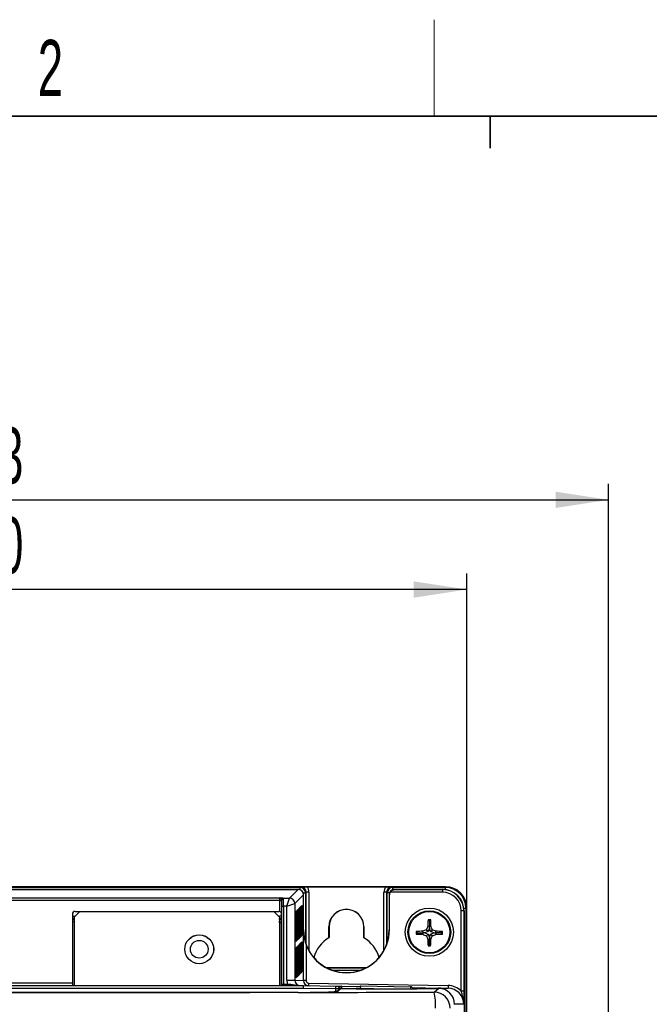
# Model space of a CAD drawing. Header units: millimetres. Extents: x 5 to 418, y 2 to 292.
# Tile 39 of 48: x 96 to 135, y 227 to 288. Entities that reach past the tile are written whole.
import ezdxf

# ---------------------------------------------------------------- set-up
doc = ezdxf.new("R2010")
doc.units = ezdxf.units.MM
doc.layers.add('SLD-0', color=7, linetype='Continuous')
doc.styles.add('SLDTEXTSTYLE0', font='TXT', dxfattribs={"width": 0.605})
doc.dimstyles.new('SLDDIMSTYLE0', dxfattribs={"dimtxt": 3.5, "dimasz": 3.302, "dimexe": 0, "dimexo": 0.0625, "dimgap": 0.875, "dimtad": 1, "dimlfac": 3, "dimrnd": 1e-09, "dimzin": 12, "dimdsep": 46, "dimtxsty": 'SLDTEXTSTYLE0', "dimsah": 1, "dimcen": 0.09, "dimadec": 0, "dimazin": 3, "dimtfac": 1, "dimtofl": 0, "dimtmove": 0, "dimatfit": 3, "dimfxl": 1, "dimfrac": 2, "dimtolj": 1, "dimtzin": 12, "dimarcsym": 0})

# ---------------------------------------------------------------- blocks, each defined once
blk = doc.blocks.new('_D')
at = {"layer": 'SLD-0'}
for p, q in [((58.038, 202.488), (58.038, 259.588)), ((132.371, 202.488), (132.371, 259.588)), ((58.038, 258.588), (132.371, 258.588))]:
    blk.add_line(p, q, dxfattribs=at)
for points in [[(58.038, 258.588), (61.34, 258.08), (61.34, 259.096)], [(132.371, 258.588), (129.069, 259.096), (129.069, 258.08)]]:
    blk.add_solid(points, dxfattribs=at)
at = {"layer": 'SLD-0', "insert": (91.194, 263.1), "char_height": 3.5, "attachment_point": 1, "style": 'SLDTEXTSTYLE0'}
blk.add_mtext('223', dxfattribs=at)
blk = doc.blocks.new('_D_1')
at = {"layer": 'SLD-0'}
for p, q in [((66.871, 233.155), (66.871, 253.999)), ((123.538, 233.155), (123.538, 253.999)), ((123.538, 252.999), (66.871, 252.999))]:
    blk.add_line(p, q, dxfattribs=at)
for points in [[(66.871, 252.999), (70.173, 252.491), (70.173, 253.507)], [(123.538, 252.999), (120.236, 253.507), (120.236, 252.491)]]:
    blk.add_solid(points, dxfattribs=at)
at = {"layer": 'SLD-0', "insert": (91.194, 257.51), "char_height": 3.5, "attachment_point": 1, "style": 'SLDTEXTSTYLE0'}
blk.add_mtext('170', dxfattribs=at)

msp = doc.modelspace()

# ---------------------------------------------------------------- linework, layer by layer
at = {"color": 7, "linetype": 'Continuous', "lineweight": 25}
for p, q in [((122.2046, 234.4881), (68.2046, 234.4881)), ((77.2541, 234.4328), (113.1552, 234.4328)), ((113.1552, 234.4328), (113.2018, 234.4795)), ((113.1552, 234.2944), (113.1552, 234.4328)), ((113.5719, 234.4823), (118.504, 234.4823)), ((118.8741, 234.4795), (118.9208, 234.4328)), ((118.9208, 234.4328), (122.2046, 234.4328)), ((118.9208, 234.2944), (118.9208, 234.4328)), ((122.2046, 234.4328), (122.2046, 234.4881)), ((122.2046, 234.3045), (122.2046, 234.4328)), ((77.3712, 234.3157), (113.038, 234.3157)), ((78.5123, 233.7861), (111.8969, 233.7861)), ((112.1013, 233.7817), (112.1086, 233.7744)), ((112.1086, 233.7744), (112.4968, 233.7744)), ((112.3301, 233.2745), (112.4968, 233.7744)), ((112.4968, 233.7744), (113.038, 234.3157)), ((113.3713, 233.9824), (112.83, 233.4411)), ((113.35, 234.0995), (113.4885, 234.0995)), ((113.3713, 233.9881), (113.3712, 233.9881)), ((113.3713, 231.804), (113.3713, 233.9824)), ((113.5351, 234.1462), (113.4885, 234.0995)), ((113.4885, 234.0995), (113.4885, 231.0223)), ((113.7017, 234.1462), (113.5351, 234.1462)), ((113.5351, 230.8838), (113.5351, 234.1462)), ((113.7017, 234.1462), (113.7017, 230.5183)), ((118.5408, 234.1462), (118.3742, 234.1462)), ((118.3742, 230.5183), (118.3742, 234.1462)), ((118.5875, 234.0995), (118.5408, 234.1462)), ((118.5408, 234.1462), (118.5408, 230.8838)), ((118.5875, 231.0223), (118.5875, 234.0995)), ((118.7259, 234.0995), (118.5875, 234.0995)), ((118.7163, 233.9707), (118.7046, 233.9824)), ((118.7046, 233.9824), (118.7046, 231.804)), ((118.7047, 233.9881), (118.7047, 233.9881)), ((118.7163, 231.804), (118.7163, 233.9707)), ((122.0233, 234.1402), (118.7626, 234.1402)), ((119.0379, 234.3157), (119.0467, 234.3069)), ((119.0379, 234.3157), (122.0322, 234.3157)), ((119.0467, 234.3069), (122.0233, 234.3069)), ((122.0233, 234.3069), (122.0322, 234.3157)), ((122.0233, 234.3069), (122.0233, 234.1402)), ((111.9015, 233.6195), (78.5078, 233.6195)), ((111.9015, 233.6195), (112.0015, 233.6195)), ((111.9015, 232.9352), (111.9015, 233.6195)), ((112.0086, 233.6744), (112.0013, 233.6817)), ((112.0015, 233.6195), (112.0015, 228.4215)), ((112.0155, 233.2745), (112.1155, 233.2745)), ((112.0155, 228.4215), (112.0155, 233.2745)), ((112.1155, 233.2745), (112.1155, 228.4215)), ((112.3301, 233.2745), (112.1155, 233.2745)), ((112.3301, 233.2745), (112.83, 233.4411)), ((112.3301, 228.6585), (112.3301, 233.2745)), ((112.83, 233.4411), (112.83, 228.6585)), ((113.0472, 233.0909), (113.0728, 233.1165)), ((113.0854, 233.1143), (113.0867, 233.1305)), ((113.0856, 233.1163), (113.0857, 233.1167)), ((113.0867, 233.1305), (113.1123, 233.1561)), ((113.125, 233.1538), (113.1263, 233.17)), ((113.1252, 233.1558), (113.1252, 233.1563)), ((113.1263, 233.17), (113.1519, 233.1956)), ((113.1645, 233.1934), (113.1658, 233.2096)), ((113.1647, 233.1954), (113.1648, 233.1958)), ((113.1658, 233.2096), (113.1914, 233.2352)), ((113.2041, 233.2329), (113.2054, 233.2492)), ((113.2043, 233.2349), (113.2043, 233.2354)), ((113.2054, 233.2492), (113.231, 233.2747)), ((113.2741, 233.1143), (113.2415, 233.1143)), ((113.2436, 233.2725), (113.2449, 233.2887)), ((113.2438, 233.2745), (113.2439, 233.2749)), ((113.2449, 233.2887), (113.2705, 233.3143)), ((113.2741, 233.1143), (113.2741, 231.6477)), ((123.3542, 233.1548), (123.4826, 233.1548)), ((123.4826, 233.1548), (123.4826, 127.5375)), ((123.4826, 233.1548), (123.538, 233.1548)), ((123.538, 204.1548), (123.538, 233.1548)), ((98.9713, 232.7832), (98.9713, 228.4881)), ((98.9713, 232.6519), (99.1351, 232.6519)), ((99.0713, 232.4853), (98.9713, 232.4853)), ((99.4046, 232.9215), (99.0713, 232.5881)), ((99.0713, 232.5881), (99.0713, 228.3215)), ((99.1379, 232.9498), (111.8331, 232.9498)), ((111.538, 232.9215), (99.4046, 232.9215)), ((111.8713, 232.5881), (111.538, 232.9215)), ((111.8075, 232.6519), (111.8685, 232.6519)), ((111.8685, 232.591), (111.8685, 232.6519)), ((111.8713, 232.5881), (111.8713, 228.3215)), ((111.9984, 228.4215), (111.9984, 232.7819)), ((112.8855, 231.2661), (112.8855, 232.7328)), ((112.9181, 232.7584), (112.8856, 232.7584)), ((112.8877, 232.9165), (112.889, 232.9327)), ((112.8879, 232.9185), (112.8879, 232.919)), ((112.889, 232.9327), (112.9146, 232.9583)), ((112.9181, 232.7584), (112.9181, 231.2917)), ((112.9577, 232.7979), (112.9251, 232.7979)), ((112.9251, 231.3057), (112.9251, 232.7723)), ((112.9272, 232.9561), (112.9285, 232.9723)), ((112.9274, 232.9581), (112.9274, 232.9585)), ((112.9285, 232.9723), (112.9541, 232.9979)), ((112.9577, 232.7979), (112.9577, 231.3313)), ((112.9646, 231.3452), (112.9646, 232.8119)), ((112.9972, 232.8375), (112.9647, 232.8375)), ((112.9668, 232.9956), (112.9681, 233.0118)), ((112.967, 232.9976), (112.967, 232.9981)), ((112.9681, 233.0118), (112.9937, 233.0374)), ((112.9972, 232.8375), (112.9972, 231.3708)), ((113.0368, 232.877), (113.0042, 232.877)), ((113.0042, 231.3848), (113.0042, 232.8514)), ((113.0063, 233.0352), (113.0076, 233.0514)), ((113.0065, 233.0372), (113.0065, 233.0376)), ((113.0076, 233.0514), (113.0332, 233.077)), ((113.0368, 232.877), (113.0368, 231.4104)), ((113.0763, 232.9166), (113.0438, 232.9166)), ((113.0438, 231.4243), (113.0438, 232.891)), ((113.0459, 233.0747), (113.0472, 233.0909)), ((113.0461, 233.0767), (113.0461, 233.0772)), ((113.0763, 232.9166), (113.0763, 231.4499)), ((113.1159, 232.9561), (113.0833, 232.9561)), ((113.0833, 231.4639), (113.0833, 232.9305)), ((113.1159, 232.9561), (113.1159, 231.4895)), ((113.1554, 232.9957), (113.1229, 232.9957)), ((113.1229, 231.5034), (113.1229, 232.9701)), ((113.1554, 232.9957), (113.1554, 231.529)), ((113.195, 233.0352), (113.1624, 233.0352)), ((113.1624, 231.543), (113.1624, 233.0096)), ((113.195, 233.0352), (113.195, 231.5686)), ((113.2345, 233.0748), (113.202, 233.0748)), ((113.202, 231.5825), (113.202, 233.0492)), ((113.2345, 233.0748), (113.2345, 231.6081)), ((113.2415, 231.6221), (113.2415, 233.0887)), ((123.1897, 227.975), (123.1897, 232.9738)), ((123.3564, 232.9738), (123.1897, 232.9738)), ((123.3654, 232.9825), (123.3564, 232.9738)), ((123.3564, 232.9738), (123.3564, 227.975)), ((123.3654, 232.9825), (123.3654, 127.6605)), ((98.9713, 232.4561), (99.0713, 232.4561)), ((99.0713, 232.2895), (98.9713, 232.2895)), ((114.9488, 231.3071), (114.9488, 231.9881)), ((114.9488, 231.9881), (114.9546, 231.9881)), ((114.9546, 231.9881), (114.9546, 231.3174)), ((117.1271, 231.9881), (117.1213, 231.9881)), ((117.1213, 231.3174), (117.1213, 231.9881)), ((117.1271, 231.9881), (117.1271, 231.3071)), ((121.2046, 232.0102), (121.1092, 232.0287)), ((121.2046, 232.3496), (121.1217, 232.4325)), ((121.2046, 231.9014), (121.1229, 231.698)), ((121.2046, 232.3496), (121.2876, 232.4325)), ((121.2046, 232.3496), (121.2046, 232.0102)), ((121.2046, 232.0102), (121.3001, 232.0287)), ((121.2046, 231.9014), (121.2046, 232.0102)), ((121.2863, 231.698), (121.2046, 231.9014)), ((112.9181, 231.2917), (112.8855, 231.2917)), ((112.9577, 231.3313), (112.9251, 231.3313)), ((112.9972, 231.3708), (112.9646, 231.3708)), ((113.0368, 231.4104), (113.0042, 231.4104)), ((113.0763, 231.4499), (113.0438, 231.4499)), ((113.1159, 231.4895), (113.0833, 231.4895)), ((113.0854, 231.281), (113.0869, 231.2639)), ((113.0857, 231.2768), (113.0857, 231.2772)), ((113.1125, 231.2895), (113.0869, 231.2639)), ((113.1554, 231.529), (113.1229, 231.529)), ((113.1249, 231.3205), (113.1264, 231.3035)), ((113.1253, 231.3163), (113.1253, 231.3167)), ((113.152, 231.3291), (113.1264, 231.3035)), ((113.195, 231.5686), (113.1624, 231.5686)), ((113.1645, 231.3601), (113.166, 231.343)), ((113.1648, 231.3559), (113.1648, 231.3563)), ((113.1916, 231.3686), (113.166, 231.343)), ((113.2345, 231.6081), (113.202, 231.6081)), ((113.204, 231.3996), (113.2055, 231.3826)), ((113.2044, 231.3954), (113.2044, 231.3958)), ((113.2311, 231.4082), (113.2055, 231.3826)), ((113.2741, 231.6477), (113.2415, 231.6477)), ((113.2436, 231.4392), (113.2451, 231.4221)), ((113.2439, 231.435), (113.2439, 231.4354)), ((113.2707, 231.4477), (113.2451, 231.4221)), ((113.3713, 231.804), (113.3568, 231.804)), ((113.3568, 228.6493), (113.3568, 231.804)), ((114.9546, 231.3174), (114.9488, 231.3071)), ((117.1271, 231.3071), (117.1213, 231.3174)), ((118.7046, 231.804), (118.7163, 231.804)), ((120.4713, 231.6163), (120.3899, 231.6977)), ((120.4713, 231.6163), (120.3902, 231.5351)), ((120.4713, 231.6163), (120.8107, 231.6163)), ((120.8107, 231.6163), (120.7923, 231.7111)), ((120.8107, 231.6163), (120.7924, 231.5218)), ((120.9194, 231.6163), (120.8107, 231.6163)), ((121.1229, 231.698), (120.9194, 231.6163)), ((120.9194, 231.6163), (121.1229, 231.5345)), ((121.1229, 231.698), (121.0165, 231.8044)), ((121.1229, 231.5345), (121.0171, 231.4287)), ((121.1229, 231.5345), (121.2046, 231.3311)), ((121.2046, 231.3311), (121.2863, 231.5345)), ((121.2046, 231.3311), (121.2046, 231.2223)), ((121.2863, 231.698), (121.3928, 231.8044)), ((121.4898, 231.6163), (121.2863, 231.698)), ((121.2863, 231.5345), (121.4898, 231.6163)), ((121.2863, 231.5345), (121.3922, 231.4287)), ((121.4898, 231.6163), (121.5986, 231.6163)), ((121.5986, 231.6163), (121.6169, 231.7111)), ((121.5986, 231.6163), (121.6169, 231.5218)), ((121.938, 231.6163), (121.5986, 231.6163)), ((121.938, 231.6163), (122.0194, 231.6977)), ((121.938, 231.6163), (122.0191, 231.5351)), ((112.8876, 231.0832), (112.8891, 231.0662)), ((112.8877, 230.6498), (112.889, 230.666)), ((112.8879, 230.6517), (112.8879, 230.6522)), ((112.889, 230.666), (112.9146, 230.6916)), ((112.9147, 231.0918), (112.8891, 231.0662)), ((112.9272, 231.1228), (112.9286, 231.1057)), ((112.9272, 230.6893), (112.9285, 230.7055)), ((112.9274, 230.6913), (112.9274, 230.6918)), ((112.9275, 231.1185), (112.9275, 231.1189)), ((112.9285, 230.7055), (112.9541, 230.7311)), ((112.9542, 231.1313), (112.9286, 231.1057)), ((112.9667, 231.1623), (112.9682, 231.1453)), ((112.9668, 230.7289), (112.9681, 230.7451)), ((112.9671, 231.1581), (112.967, 231.1585)), ((112.967, 230.7308), (112.967, 230.7313)), ((112.9681, 230.7451), (112.9937, 230.7707)), ((112.9938, 231.1709), (112.9682, 231.1453)), ((113.0063, 231.2019), (113.0078, 231.1848)), ((113.0063, 230.7684), (113.0076, 230.7846)), ((113.0065, 230.7704), (113.0065, 230.7709)), ((113.0066, 231.1976), (113.0066, 231.1981)), ((113.0076, 230.7846), (113.0332, 230.8102)), ((113.0334, 231.2104), (113.0078, 231.1848)), ((113.0438, 230.6498), (113.0763, 230.6498)), ((113.0458, 231.2414), (113.0473, 231.2244)), ((113.0459, 230.808), (113.0472, 230.8242)), ((113.0462, 231.2372), (113.0461, 231.2376)), ((113.0461, 230.81), (113.0461, 230.8104)), ((113.0472, 230.8242), (113.0728, 230.8498)), ((113.0729, 231.25), (113.0473, 231.2244)), ((113.0763, 230.6498), (113.0763, 229.1832)), ((113.0833, 230.6894), (113.1159, 230.6894)), ((113.0833, 229.1971), (113.0833, 230.6638)), ((113.0854, 230.8475), (113.0867, 230.8637)), ((113.0856, 230.8495), (113.0857, 230.85)), ((113.0867, 230.8637), (113.1123, 230.8893)), ((113.1159, 230.6894), (113.1159, 229.2227)), ((113.1229, 230.7289), (113.1554, 230.7289)), ((113.1229, 229.2367), (113.1229, 230.7033)), ((113.125, 230.8871), (113.1263, 230.9033)), ((113.1252, 230.8891), (113.1252, 230.8895)), ((113.1263, 230.9033), (113.1519, 230.9289)), ((113.1554, 230.7289), (113.1554, 229.2623)), ((113.1624, 230.7685), (113.195, 230.7685)), ((113.1624, 229.2762), (113.1624, 230.7429)), ((113.1645, 230.9266), (113.1658, 230.9428)), ((113.1647, 230.9286), (113.1648, 230.9291)), ((113.1658, 230.9428), (113.1914, 230.9684)), ((113.195, 230.7685), (113.195, 229.3018)), ((113.202, 230.808), (113.2345, 230.808)), ((113.202, 229.3158), (113.202, 230.7824)), ((113.2041, 230.9662), (113.2054, 230.9824)), ((113.2043, 230.9682), (113.2043, 230.9686)), ((113.2054, 230.9824), (113.231, 231.008)), ((113.2345, 230.808), (113.2345, 229.3414)), ((113.2415, 230.8476), (113.2741, 230.8476)), ((113.2415, 229.3553), (113.2415, 230.822)), ((113.2436, 231.0057), (113.2449, 231.0219)), ((113.2438, 231.0077), (113.2439, 231.0082)), ((113.2449, 231.0219), (113.2705, 231.0475)), ((113.2741, 230.8476), (113.2741, 229.3809)), ((113.5234, 230.8818), (113.5234, 228.6493)), ((121.2046, 231.2223), (121.1108, 231.2042)), ((121.2046, 230.8829), (121.125, 230.8033)), ((121.2046, 231.2223), (121.2984, 231.2042)), ((121.2046, 230.8829), (121.2046, 231.2223)), ((121.2046, 230.8829), (121.2842, 230.8033)), ((112.8855, 228.9994), (112.8855, 230.466)), ((112.8856, 230.4916), (112.9181, 230.4916)), ((112.9181, 230.4916), (112.9181, 229.025)), ((112.9251, 230.5312), (112.9577, 230.5312)), ((112.9251, 229.0389), (112.9251, 230.5056)), ((112.9577, 230.5312), (112.9577, 229.0645)), ((112.9646, 229.0785), (112.9646, 230.5451)), ((112.9647, 230.5707), (112.9972, 230.5707)), ((112.9972, 230.5707), (112.9972, 229.1041)), ((113.0042, 230.6103), (113.0368, 230.6103)), ((113.0042, 229.118), (113.0042, 230.5847)), ((113.0368, 230.6103), (113.0368, 229.1436)), ((113.0438, 229.1576), (113.0438, 230.6242)), ((114.79, 229.4474), (117.286, 229.4474)), ((114.8067, 229.4386), (117.2692, 229.4386)), ((112.9181, 229.025), (112.8855, 229.025)), ((112.8891, 228.7994), (112.8876, 228.8165)), ((112.9147, 228.825), (112.8891, 228.7994)), ((112.9577, 229.0645), (112.9251, 229.0645)), ((112.9286, 228.8389), (112.9272, 228.856)), ((112.9275, 228.8518), (112.9275, 228.8522)), ((112.9542, 228.8645), (112.9286, 228.8389)), ((112.9972, 229.1041), (112.9646, 229.1041)), ((112.9682, 228.8785), (112.9667, 228.8956)), ((112.9671, 228.8913), (112.967, 228.8917)), ((112.9938, 228.9041), (112.9682, 228.8785)), ((113.0368, 229.1436), (113.0042, 229.1436)), ((113.0078, 228.9181), (113.0063, 228.9351)), ((113.0066, 228.9309), (113.0066, 228.9313)), ((113.0334, 228.9437), (113.0078, 228.9181)), ((113.0763, 229.1832), (113.0438, 229.1832)), ((113.0473, 228.9576), (113.0458, 228.9747)), ((113.0462, 228.9704), (113.0461, 228.9708)), ((113.0729, 228.9832), (113.0473, 228.9576)), ((113.1159, 229.2227), (113.0833, 229.2227)), ((113.0869, 228.9972), (113.0854, 229.0142)), ((113.0857, 229.01), (113.0857, 229.0104)), ((113.1125, 229.0228), (113.0869, 228.9972)), ((113.1554, 229.2623), (113.1229, 229.2623)), ((113.1264, 229.0367), (113.1249, 229.0538)), ((113.1253, 229.0495), (113.1253, 229.05)), ((113.152, 229.0623), (113.1264, 229.0367)), ((113.195, 229.3018), (113.1624, 229.3018)), ((113.166, 229.0763), (113.1645, 229.0933)), ((113.1648, 229.0891), (113.1648, 229.0895)), ((113.1916, 229.1019), (113.166, 229.0763)), ((113.2345, 229.3414), (113.202, 229.3414)), ((113.2055, 229.1158), (113.204, 229.1329)), ((113.2044, 229.1287), (113.2044, 229.1291)), ((113.2311, 229.1414), (113.2055, 229.1158)), ((113.2741, 229.3809), (113.2415, 229.3809)), ((113.2451, 229.1554), (113.2436, 229.1724)), ((113.2439, 229.1682), (113.2439, 229.1686)), ((113.2707, 229.181), (113.2451, 229.1554)), ((116.8746, 229.272), (115.2013, 229.272)), ((77.038, 228.3215), (113.3713, 228.3215)), ((91.438, 228.4881), (98.9713, 228.4881)), ((111.9984, 228.4215), (112.0015, 228.4215)), ((112.0015, 228.4215), (112.0155, 228.4215)), ((112.0155, 228.4215), (112.1155, 228.4215)), ((112.1155, 228.3215), (112.1155, 228.4215)), ((112.1155, 228.4215), (112.3645, 228.4215)), ((112.3301, 228.6585), (112.83, 228.6585)), ((112.3645, 228.3215), (112.3645, 228.4215)), ((112.83, 228.6585), (113.3568, 228.6493)), ((113.1577, 228.3221), (113.1578, 228.3252)), ((113.1577, 228.3221), (113.3704, 228.3215)), ((113.1578, 228.3252), (113.3704, 228.3215)), ((113.5234, 228.6493), (113.3568, 228.6493)), ((113.3698, 228.1548), (113.3713, 228.3215)), ((113.3713, 228.3215), (115.3771, 228.2865)), ((113.6872, 228.4827), (113.6843, 228.316)), ((113.6872, 228.4827), (122.3707, 228.3311)), ((115.3742, 228.1198), (115.3771, 228.2865)), ((115.3771, 228.2865), (115.7104, 228.2807)), ((115.7104, 228.2807), (115.7396, 228.2801)), ((115.7396, 228.2801), (115.7373, 228.152)), ((115.7396, 228.2801), (116.9062, 228.2598)), ((116.9264, 228.3089), (116.9092, 228.3092)), ((116.9264, 228.3089), (120.0275, 228.2548)), ((120.0275, 228.2548), (120.025, 228.113)), ((120.1451, 228.2032), (121.7665, 228.1749)), ((122.3707, 228.3311), (122.3678, 228.1644)), ((113.3698, 228.1548), (77.0394, 228.1548)), ((110.0203, 227.8989), (80.3889, 227.8989)), ((115.3742, 228.1198), (113.3698, 228.1548)), ((115.5408, 228.114), (115.3742, 228.1198)), ((115.3742, 227.9439), (115.3742, 228.1198)), ((115.581, 228.1032), (115.3879, 227.9101)), ((115.6989, 228.152), (115.5058, 227.9589)), ((115.57, 228.1135), (115.5408, 228.114)), ((115.5408, 228.114), (115.5408, 228.063)), ((115.57, 228.0922), (115.57, 228.1135)), ((115.5923, 228.1135), (115.57, 228.1135)), ((115.6989, 228.152), (116.9035, 228.152)), ((116.6414, 228.1189), (116.6411, 228.1385)), ((116.6414, 228.1189), (116.6691, 228.1165)), ((116.6661, 228.1169), (116.6635, 228.117)), ((116.9034, 228.1456), (116.9028, 228.1132)), ((116.9264, 228.1422), (116.9258, 228.1131)), ((118.5967, 228.113), (116.9264, 228.1422)), ((120.1011, 228.113), (116.9748, 228.113)), ((120.1785, 228.152), (121.7813, 228.152)), ((120.4068, 228.1165), (120.4345, 228.1189)), ((120.4348, 228.1385), (120.4345, 228.1189)), ((121.5009, 227.9119), (121.7813, 228.152)), ((121.7665, 228.1749), (121.7661, 228.152)), ((121.7665, 228.1749), (122.3678, 228.1644)), ((123.3564, 227.975), (123.1897, 227.975)), ((123.3506, 227.1646), (122.7809, 227.1745))]:
    msp.add_line(p, q, dxfattribs=at)
at = {"color": 7, "linetype": 'Continuous', "lineweight": 25, "flags": 128}
msp.add_lwpolyline([(115.5058, 227.9589), (115.4732, 227.9557), (115.4506, 227.9495)], dxfattribs=at)
at = {"color": 7, "linetype": 'Continuous', "lineweight": 25}
for centre, radius in [((121.2046, 231.6548), 1.5), ((121.2046, 231.6548), 1.3333), ((121.2046, 231.6548), 1.2833), ((106.8713, 230.5881), 0.9), ((106.8713, 230.5881), 0.8967), ((106.8713, 230.5881), 0.55)]:
    msp.add_circle(centre, radius, dxfattribs=at)
for centre, radius, start, end in [((113.1551, 234.0995), 0.3333, 0.008727, 89.991273), ((118.9208, 234.0995), 0.3333, 90.008727, 179.991273), ((122.2046, 233.1548), 1.3333, 0, 90), ((122.2046, 233.1548), 1.278, 0, 90), ((112.1014, 233.6817), 0.1, 90.020437, 179.979563), ((112.1087, 233.6744), 0.1, 90.020437, 179.979563), ((112.4966, 233.441), 0.3334, 0.020437, 89.979563), ((112.9728, 233.1165), 0.1, 316.283959, 0.019519), ((113.0124, 233.1561), 0.1, 316.283959, 0.019519), ((113.0519, 233.1956), 0.1, 316.283959, 0.019519), ((113.0915, 233.2352), 0.1, 316.283959, 0.019519), ((113.131, 233.2747), 0.1, 316.28396, 0.019519), ((113.1706, 233.3143), 0.1, 316.283959, 0.019519), ((112.8146, 232.9583), 0.1, 316.283959, 0.019519), ((112.8542, 232.9978), 0.1, 316.283959, 0.019519), ((112.8937, 233.0374), 0.1, 316.283959, 0.019519), ((112.9333, 233.0769), 0.1, 316.283959, 0.019519), ((116.038, 231.9881), 1.0892, 0, 180), ((116.038, 231.9881), 1.0833, 0, 180), ((111.8392, 232.1228), 0.3333, 61.470696, 89.991273), ((138.6031, 224.6691), 18.979, 157.183784, 157.916414), ((138.8208, 231.6809), 17.715, 177.568425, 178.875214), ((121.2046, 213.5111), 18.9216, 89.748896, 90.251104), ((103.5885, 231.6809), 17.715, 1.124786, 2.431575), ((103.8062, 224.6691), 18.979, 22.083586, 22.816216), ((112.9333, 231.2104), 0.1, 0.019539, 44.464165), ((112.9729, 231.2499), 0.1, 0.019539, 44.464165), ((113.0124, 231.2895), 0.1, 0.019539, 44.464165), ((113.052, 231.329), 0.1, 0.019539, 44.464165), ((113.0915, 231.3686), 0.1, 0.019539, 44.464165), ((113.1311, 231.4081), 0.1, 0.019539, 44.464165), ((113.1707, 231.4477), 0.1, 0.019539, 44.464165), ((116.038, 231.804), 2.6667, 180, 0), ((116.038, 231.804), 2.6783, 200.14097, 0), ((116.038, 229.4881), 2.1201, 120.912054, 163.754849), ((116.038, 229.4881), 2.1201, 16.245151, 59.087946), ((139.2604, 231.6548), 18.8706, 179.869835, 180.363341), ((121.1728, 214.2081), 17.5071, 91.245358, 92.563284), ((121.173, 249.0867), 17.569, 267.446111, 268.758554), ((128.1622, 214.324), 18.8845, 112.233904, 112.970601), ((128.1648, 248.9905), 18.9607, 247.118602, 247.853524), ((138.4676, 238.5845), 18.8607, 202.296772, 203.035996), ((103.9417, 238.5845), 18.8607, 336.964004, 337.703228), ((114.2445, 248.9905), 18.9607, 292.146476, 292.881398), ((114.2471, 214.324), 18.8845, 67.029399, 67.766096), ((121.2364, 214.2081), 17.5071, 87.436716, 88.754642), ((121.2362, 249.0867), 17.569, 271.241446, 272.553889), ((103.1489, 231.6548), 18.8706, 359.636659, 0.130165), ((112.8147, 231.0917), 0.1, 0.019539, 44.464164), ((112.8146, 230.6915), 0.1, 316.283959, 0.019519), ((112.8542, 231.1313), 0.1, 0.019539, 44.464165), ((112.8542, 230.7311), 0.1, 316.28396, 0.019519), ((112.8938, 231.1708), 0.1, 0.019539, 44.464164), ((112.8937, 230.7706), 0.1, 316.283959, 0.019519), ((112.9333, 230.8102), 0.1, 316.283959, 0.019519), ((112.9728, 230.8497), 0.1, 316.283959, 0.019519), ((113.0124, 230.8893), 0.1, 316.283959, 0.019519), ((113.0519, 230.9289), 0.1, 316.283959, 0.019519), ((113.0915, 230.9684), 0.1, 316.28396, 0.019519), ((113.131, 231.008), 0.1, 316.283959, 0.019519), ((113.1706, 231.0475), 0.1, 316.283959, 0.019519), ((138.4609, 231.6168), 17.355, 181.36254, 182.686752), ((121.2046, 249.6304), 18.8273, 269.757727, 270.242273), ((103.9483, 231.6168), 17.355, 357.313248, 358.63746), ((112.8147, 228.825), 0.1, 0.019539, 44.464165), ((112.8542, 228.8645), 0.1, 0.019539, 44.464164), ((112.8938, 228.9041), 0.1, 0.019539, 44.464165), ((112.9333, 228.9436), 0.1, 0.019539, 44.464165), ((112.9729, 228.9832), 0.1, 0.019539, 44.464165), ((113.0124, 229.0227), 0.1, 0.019539, 44.464165), ((113.052, 229.0623), 0.1, 0.019539, 44.464165), ((113.0915, 229.1018), 0.1, 0.019539, 44.464165), ((113.1311, 229.1414), 0.1, 0.019539, 44.464165), ((113.1707, 229.1809), 0.1, 0.019539, 44.464165), ((111.9155, 228.4215), 0.1, 270.004364, 0.004363), ((111.9015, 228.4215), 0.1, 344.948674, 0.000031), ((111.5053, 228.4161), 0.4932, 357.612532, 0.63045), ((113.1595, 228.3244), 0.00294, 231.590394, 268.256022), ((113.6901, 228.6493), 0.3333, 179.999848, 269), ((115.7075, 228.114), 0.1667, 89.004468, 180.004109), ((115.7367, 228.1135), 0.1667, 89.004468, 180.004109), ((120.0246, 228.0881), 0.1667, 8.672325, 89), ((116.6411, 227.9718), 0.1667, 59.173064, 90.000606), ((120.4348, 227.9718), 0.1667, 89.999394, 120.826936), ((118.3969, 227.1499), 3.1962, 355.732561, 13.79282), ((121.5005, 226.9117), 1.0002, 0.02228, 89.974541)]:
    msp.add_arc(centre, radius, start, end, dxfattribs=at)
for centre, major_axis, ratio, start_param, end_param in [((113.2017, 234.146), (0.2358, 0.2358), 0.9993912, 5.4979394, 7.0684312), ((113.2017, 234.146), (0.3537, 0.3537), 0.9996955, 5.4979394, 6.235195), ((118.8743, 234.146), (0.3537, -0.3537), 0.9996955, 3.189583, 3.9268385), ((118.8743, 234.146), (-0.2358, 0.2358), 0.9993912, 5.4979394, 7.0684312), ((111.8968, 233.6195), (0, 0.1667), 0.0279281, 4.712389, 6.265732), ((112.1085, 233.2745), (0, 0.5), 0.0139641, 4.712389, 6.265732), ((113.0379, 233.9823), (0.2358, 0.2358), 0.9996955, 5.5152405, 7.0684312), ((113.2046, 234.149), (-0.0876, 0.3712), 0.3820701, 4.1590583, 4.1762122), ((118.8713, 234.149), (0.0876, 0.3712), 0.3820701, 2.1069731, 2.124127), ((119.038, 233.9823), (0.2358, -0.2358), 0.9996955, 2.3563468, 3.9095375), ((119.0496, 233.9706), (0.2358, -0.2358), 0.9996955, 3.3934385, 3.9268385), ((122.0229, 232.9734), (0.9529, 0.9331), 0.9997667, 5.5084367, 7.078922), ((122.0229, 232.9734), (0.8338, 0.8165), 0.9996889, 5.5084367, 7.078922), ((122.0318, 232.9821), (0.9529, 0.9332), 0.9996889, 5.5084367, 7.078922), ((111.9968, 233.6195), (0, 0.2667), 0.0174551, 4.712389, 4.9478519), ((112.0085, 233.2745), (0, 0.4), 0.0174551, 4.712389, 6.265732), ((113.0728, 232.9166), (0, 0.2), 0.0174551, 5.2676482, 6.3006386), ((113.0868, 232.9305), (0, 0.2), 0.0174551, 0.0174533, 1.5707963), ((113.1124, 232.9561), (0, 0.2), 0.0174551, 5.2676482, 6.3006386), ((113.1264, 232.9701), (0, 0.2), 0.0174551, 0.0174533, 1.5707963), ((113.1519, 232.9957), (0, 0.2), 0.0174551, 5.2676482, 6.3006386), ((113.1519, 232.9957), (0, 0.2), 0.0174551, 4.712389, 5.2676482), ((113.1659, 233.0096), (0, 0.2), 0.0174551, 0.0174533, 1.5707963), ((113.1915, 233.0352), (0, 0.2), 0.0174551, 5.2676482, 6.3006386), ((113.1915, 233.0352), (0, 0.2), 0.0174551, 4.712389, 5.2676482), ((113.2055, 233.0492), (0, 0.2), 0.0174551, 0.0174533, 1.5707963), ((113.2311, 233.0748), (0, 0.2), 0.0174551, 5.2676482, 6.3006386), ((113.2311, 233.0748), (0, 0.2), 0.0174551, 4.712389, 5.2676482), ((113.245, 233.0887), (0, 0.2), 0.0174551, 0.0174533, 1.5707963), ((113.2706, 233.1143), (0, 0.2), 0.0174551, 5.2676482, 6.3006386), ((113.2706, 233.1143), (0, 0.2), 0.0174551, 4.712389, 5.2676482), ((99.138, 232.7831), (-0.1179, 0.1179), 0.9996955, 5.4979394, 7.0684312), ((111.8331, 232.7831), (-0.1179, -0.1179), 0.9996955, 3.5041721, 3.9268385), ((111.8683, 232.1519), (-0.3537, -0.3537), 0.9996955, 3.6639321, 3.9268385), ((111.8683, 232.1519), (0.2358, 0.2358), 0.9993912, 0.3848387, 0.7852459), ((112.889, 232.7328), (0, 0.2), 0.0174551, 0.0174533, 1.5707963), ((112.9146, 232.7584), (0, 0.2), 0.0174551, 5.2676482, 6.3006386), ((112.9146, 232.7584), (0, 0.2), 0.0174551, 4.712389, 5.2676482), ((112.9286, 232.7723), (0, 0.2), 0.0174551, 0.0174533, 1.5707963), ((112.9542, 232.7979), (0, 0.2), 0.0174551, 5.2676482, 6.3006386), ((112.9542, 232.7979), (0, 0.2), 0.0174551, 4.712389, 5.2676482), ((112.9681, 232.8119), (0, 0.2), 0.0174551, 0.0174533, 1.5707963), ((112.9937, 232.8375), (0, 0.2), 0.0174551, 5.2676482, 6.3006386), ((112.9937, 232.8375), (0, 0.2), 0.0174551, 4.712389, 5.2676482), ((113.0077, 232.8514), (0, 0.2), 0.0174551, 0.0174533, 1.5707963), ((113.0333, 232.877), (0, 0.2), 0.0174551, 5.2676482, 6.3006386), ((113.0333, 232.877), (0, 0.2), 0.0174551, 4.712389, 5.2676482), ((113.0472, 232.891), (0, 0.2), 0.0174551, 0.0174533, 1.5707963), ((113.0728, 232.9166), (0, 0.2), 0.0174551, 4.712389, 5.2676482), ((113.1124, 232.9561), (0, 0.2), 0.0174551, 4.712389, 5.2676482), ((111.8392, 232.1228), (-0.1179, -0.1179), 0.9996955, 2.6572442, 3.9268385), ((112.889, 231.2661), (0, 0.2), 0.0174551, 1.5707963, 2.8820561), ((112.9146, 231.2917), (0, 0.2), 0.0174551, 3.1590459, 4.712389), ((112.9286, 231.3057), (0, 0.2), 0.0174551, 1.5707963, 2.8820561), ((112.9542, 231.3313), (0, 0.2), 0.0174551, 3.1590459, 4.712389), ((112.9681, 231.3452), (0, 0.2), 0.0174551, 1.5707963, 2.8820561), ((112.9937, 231.3708), (0, 0.2), 0.0174551, 3.1590459, 4.712389), ((113.0077, 231.3848), (0, 0.2), 0.0174551, 1.5707963, 2.8820561), ((113.0333, 231.4104), (0, 0.2), 0.0174551, 3.1590459, 4.712389), ((113.0472, 231.4243), (0, 0.2), 0.0174551, 1.5707963, 2.8820561), ((113.0728, 231.4499), (0, 0.2), 0.0174551, 3.1590459, 4.712389), ((113.0868, 231.4639), (0, 0.2), 0.0174551, 1.5707963, 2.8820561), ((113.0868, 231.4639), (0, 0.2), 0.0174551, 2.8820561, 3.1590459), ((113.1124, 231.4895), (0, 0.2), 0.0174551, 3.1590459, 4.712389), ((113.1264, 231.5034), (0, 0.2), 0.0174551, 1.5707963, 2.8820561), ((113.1264, 231.5034), (0, 0.2), 0.0174551, 2.8820561, 3.1590459), ((113.1519, 231.529), (0, 0.2), 0.0174551, 3.1590459, 4.712389), ((113.1659, 231.543), (0, 0.2), 0.0174551, 1.5707963, 2.8820561), ((113.1659, 231.543), (0, 0.2), 0.0174551, 2.8820561, 3.1590459), ((113.1915, 231.5686), (0, 0.2), 0.0174551, 3.1590459, 4.712389), ((113.2055, 231.5825), (0, 0.2), 0.0174551, 1.5707963, 2.8820561), ((113.2055, 231.5825), (0, 0.2), 0.0174551, 2.8820561, 3.1590459), ((113.2311, 231.6081), (0, 0.2), 0.0174551, 3.1590459, 4.712389), ((113.245, 231.6221), (0, 0.2), 0.0174551, 1.5707963, 2.8820561), ((113.245, 231.6221), (0, 0.2), 0.0174551, 2.8820561, 3.1590459), ((113.2706, 231.6477), (0, 0.2), 0.0174551, 3.1590459, 4.712389), ((112.889, 230.466), (0, 0.2), 0.0174551, 0.0174533, 1.5707963), ((112.889, 231.2661), (0, 0.2), 0.0174551, 2.8820561, 3.1590459), ((112.9146, 230.4916), (0, 0.2), 0.0174551, 5.2676482, 6.3006386), ((112.9286, 230.5056), (0, 0.2), 0.0174551, 0.0174533, 1.5707963), ((112.9286, 231.3057), (0, 0.2), 0.0174551, 2.8820561, 3.1590459), ((112.9542, 230.5312), (0, 0.2), 0.0174551, 5.2676482, 6.3006386), ((112.9681, 230.5451), (0, 0.2), 0.0174551, 0.0174533, 1.5707963), ((112.9681, 231.3452), (0, 0.2), 0.0174551, 2.8820561, 3.1590459), ((112.9937, 230.5707), (0, 0.2), 0.0174551, 5.2676482, 6.3006386), ((112.9937, 230.5707), (0, 0.2), 0.0174551, 4.712389, 5.2676482), ((113.0077, 230.5847), (0, 0.2), 0.0174551, 0.0174533, 1.5707963), ((113.0077, 231.3848), (0, 0.2), 0.0174551, 2.8820561, 3.1590459), ((113.0333, 230.6103), (0, 0.2), 0.0174551, 5.2676482, 6.3006386), ((113.0333, 230.6103), (0, 0.2), 0.0174551, 4.712389, 5.2676482), ((113.0472, 230.6242), (0, 0.2), 0.0174551, 0.0174533, 1.5707963), ((113.0472, 231.4243), (0, 0.2), 0.0174551, 2.8820561, 3.1590459), ((113.0728, 230.6498), (0, 0.2), 0.0174551, 5.2676482, 6.3006386), ((113.0728, 230.6498), (0, 0.2), 0.0174551, 4.712389, 5.2676482), ((113.0868, 230.6638), (0, 0.2), 0.0174551, 0.0174533, 1.5707963), ((113.1124, 230.6894), (0, 0.2), 0.0174551, 5.2676482, 6.3006386), ((113.1124, 230.6894), (0, 0.2), 0.0174551, 4.712389, 5.2676482), ((113.1264, 230.7033), (0, 0.2), 0.0174551, 0.0174533, 1.5707963), ((113.1519, 230.7289), (0, 0.2), 0.0174551, 5.2676482, 6.3006386), ((113.1519, 230.7289), (0, 0.2), 0.0174551, 4.712389, 5.2676482), ((113.1659, 230.7429), (0, 0.2), 0.0174551, 0.0174533, 1.5707963), ((113.1915, 230.7685), (0, 0.2), 0.0174551, 5.2676482, 6.3006386), ((113.1915, 230.7685), (0, 0.2), 0.0174551, 4.712389, 5.2676482), ((113.2055, 230.7824), (0, 0.2), 0.0174551, 0.0174533, 1.5707963), ((113.2311, 230.808), (0, 0.2), 0.0174551, 5.2676482, 6.3006386), ((113.2311, 230.808), (0, 0.2), 0.0174551, 4.712389, 5.2676482), ((113.245, 230.822), (0, 0.2), 0.0174551, 0.0174533, 1.5707963), ((113.2706, 230.8476), (0, 0.2), 0.0174551, 5.2676482, 6.3006386), ((113.2706, 230.8476), (0, 0.2), 0.0174551, 4.712389, 5.2676482), ((112.9146, 230.4916), (0, 0.2), 0.0174551, 4.712389, 5.2676482), ((112.9542, 230.5312), (0, 0.2), 0.0174551, 4.712389, 5.2676482), ((112.889, 228.9994), (0, 0.2), 0.0174551, 1.5707963, 2.8820561), ((112.889, 228.9994), (0, 0.2), 0.0174551, 2.8820561, 3.1590459), ((112.9146, 229.025), (0, 0.2), 0.0174551, 3.1590459, 4.712389), ((112.9286, 229.0389), (0, 0.2), 0.0174551, 1.5707963, 2.8820561), ((112.9286, 229.0389), (0, 0.2), 0.0174551, 2.8820561, 3.1590459), ((112.9542, 229.0645), (0, 0.2), 0.0174551, 3.1590459, 4.712389), ((112.9681, 229.0785), (0, 0.2), 0.0174551, 1.5707963, 2.8820561), ((112.9681, 229.0785), (0, 0.2), 0.0174551, 2.8820561, 3.1590459), ((112.9937, 229.1041), (0, 0.2), 0.0174551, 3.1590459, 4.712389), ((113.0077, 229.118), (0, 0.2), 0.0174551, 1.5707963, 2.8820561), ((113.0077, 229.118), (0, 0.2), 0.0174551, 2.8820561, 3.1590459), ((113.0333, 229.1436), (0, 0.2), 0.0174551, 3.1590459, 4.712389), ((113.0472, 229.1576), (0, 0.2), 0.0174551, 1.5707963, 2.8820561), ((113.0472, 229.1576), (0, 0.2), 0.0174551, 2.8820561, 3.1590459), ((113.0728, 229.1832), (0, 0.2), 0.0174551, 3.1590459, 4.712389), ((113.0868, 229.1971), (0, 0.2), 0.0174551, 1.5707963, 2.8820561), ((113.0868, 229.1971), (0, 0.2), 0.0174551, 2.8820561, 3.1590459), ((113.1124, 229.2227), (0, 0.2), 0.0174551, 3.1590459, 4.712389), ((113.1264, 229.2367), (0, 0.2), 0.0174551, 1.5707963, 2.8820561), ((113.1264, 229.2367), (0, 0.2), 0.0174551, 2.8820561, 3.1590459), ((113.1519, 229.2623), (0, 0.2), 0.0174551, 3.1590459, 4.712389), ((113.1659, 229.2762), (0, 0.2), 0.0174551, 1.5707963, 2.8820561), ((113.1659, 229.2762), (0, 0.2), 0.0174551, 2.8820561, 3.1590459), ((113.1915, 229.3018), (0, 0.2), 0.0174551, 3.1590459, 4.712389), ((113.2055, 229.3158), (0, 0.2), 0.0174551, 1.5707963, 2.8820561), ((113.2055, 229.3158), (0, 0.2), 0.0174551, 2.8820561, 3.1590459), ((113.2311, 229.3414), (0, 0.2), 0.0174551, 3.1590459, 4.712389), ((113.245, 229.3553), (0, 0.2), 0.0174551, 1.5707963, 2.8820561), ((113.245, 229.3553), (0, 0.2), 0.0174551, 2.8820561, 3.1590459), ((113.2706, 229.3809), (0, 0.2), 0.0174551, 3.1590459, 4.712389), ((98.9742, 228.4881), (0, 0.1667), 0.0174551, 1.5707963, 3.1415927), ((111.9498, 228.4215), (0, 0.1), 0.5000762, 4.3034422, 4.4496548), ((113.1636, 228.6585), (-0.8333, 0.0145), 0.9998476, 0.0174506, 0.3058489), ((113.1636, 228.6585), (0.3335, -0.0058), 0.9993909, 3.1590433, 4.712389), ((113.6901, 228.6493), (-0.1667, 0.0029), 0.9998476, 0.0174506, 1.5707963), ((116.9063, 228.1425), (0.0029, 0.1666), 0.0174629, 0, 1.5530411), ((116.9234, 228.1422), (0.0029, 0.1666), 0.0174551, 4.712389, 6.2831853), ((122.3503, 227.1646), (1.1667, -0.0204), 0.9998411, 0.7853406, 1.5707963), ((95.2046, 233.4028), (315.6667, 0), 0.0174551, 4.6654371, 4.7593409), ((112.0063, 227.96), (3.5, 0), 0.0174551, 5.0124995, 5.9338453), ((95.2046, 233.4028), (315.6667, 0), 0.0174551, 4.7689229, 4.7957896), ((112.0063, 227.96), (3.5, 0), 0.0174551, 5.9338453, 6.265732), ((115.6988, 227.9853), (-0.1179, -0.1179), 0.9996955, 3.9268385, 4.712389), ((116.9745, 228.1385), (0.3334, 0), 0.0174604, 2.1151193, 3.1418976), ((116.9748, 228.1189), (0.3334, 0), 0.0174497, 3.1418972, 3.4310022), ((116.9748, 228.1189), (0.3334, 0), 0.0174497, 3.4310022, 4.712389), ((116.9745, 228.1385), (0.3334, 0), 0.0174604, 1.7856858, 2.1151193), ((120.1011, 228.1189), (0.3334, 0), 0.0174497, 4.712389, 6.0084449), ((120.1015, 228.1385), (0.3334, 0), 0.0174604, 6.2828803, 7.611492), ((120.1011, 228.1189), (0.3334, 0), 0.0174497, 6.0084449, 6.2828807), ((121.749, 227.1751), (1, -0.0175), 0.9998941, 0.9468825, 1.5707963), ((121.781, 227.1519), (0.7599, 0.6506), 0.99964, 5.5753214, 7.145762), ((122.3503, 227.1646), (1.0001, -0.0175), 0.9997882, 0.0174505, 1.5707963)]:
    msp.add_ellipse(centre, major_axis=major_axis, ratio=ratio, start_param=start_param, end_param=end_param, dxfattribs=at)
for points, knots in [([(113.2018, 234.4795), (113.2024, 234.4795), (113.2117, 234.4796), (113.291, 234.4806), (113.4071, 234.482), (113.5324, 234.4822), (113.5719, 234.4823)], [0, 0, 0, 0, 0.0051446, 0.0835444, 0.7113019, 1, 1, 1, 1]), ([(118.504, 234.4823), (118.5435, 234.4822), (118.6689, 234.482), (118.7849, 234.4806), (118.8642, 234.4796), (118.8735, 234.4795), (118.8741, 234.4795)], [0, 0, 0, 0, 0.28869812, 0.91645559, 0.99485541, 1, 1, 1, 1]), ([(111.8969, 233.7861), (111.8974, 233.7861), (111.9018, 233.7861), (111.9264, 233.7859), (111.9816, 233.7853), (112.0465, 233.7843), (112.0921, 233.783), (112.0983, 233.7821), (112.1013, 233.7817)], [0, 0, 0, 0, 0.0047602, 0.0435883, 0.2463802, 0.5605972, 0.7799797, 1, 1, 1, 1]), ([(112.0013, 233.6817), (112.0012, 233.6826), (112.0009, 233.6844), (111.9994, 233.6874), (111.9971, 233.6908), (111.9941, 233.6947), (111.9902, 233.6991), (111.9856, 233.7042), (111.9806, 233.7097), (111.9737, 233.7173), (111.9648, 233.7274), (111.9543, 233.7397), (111.9442, 233.7516), (111.935, 233.7619), (111.9266, 233.7704), (111.9189, 233.7771), (111.9113, 233.7821), (111.9041, 233.7851), (111.8994, 233.786), (111.8971, 233.7861), (111.8969, 233.7861)], [0, 0, 0, 0, 0.0357, 0.071656, 0.1083155, 0.1451765, 0.1870014, 0.2290018, 0.2713707, 0.313811, 0.3968967, 0.4800036, 0.5630385, 0.6462875, 0.7170773, 0.788245, 0.8607948, 0.9339158, 0.9947298, 1, 1, 1, 1]), ([(118.7626, 234.1402), (118.7662, 234.1462), (118.7735, 234.1581), (118.7859, 234.1752), (118.7993, 234.1915), (118.8144, 234.2078), (118.831, 234.2235), (118.8492, 234.2384), (118.8682, 234.252), (118.8902, 234.2654), (118.9151, 234.278), (118.9431, 234.2892), (118.9719, 234.2977), (118.9986, 234.3031), (119.023, 234.306), (119.0382, 234.3068), (119.0461, 234.3069), (119.0467, 234.3069)], [0, 0, 0, 0, 0.0539186, 0.1084282, 0.1645777, 0.2211979, 0.2862718, 0.3518509, 0.4187898, 0.4861119, 0.5767491, 0.6680756, 0.7613314, 0.8551659, 0.924752, 0.9945512, 1, 1, 1, 1]), ([(111.9984, 232.7819), (111.9982, 232.7891), (111.9971, 232.8147), (111.9862, 232.8521), (111.9618, 232.8918), (111.9309, 232.92), (111.9101, 232.9307), (111.9015, 232.9352)], [0, 0, 0, 0, 0.1045234, 0.3731086, 0.6630786, 0.8607587, 1, 1, 1, 1]), ([(113.3568, 231.804), (113.3568, 231.8021), (113.3578, 231.6012), (113.3907, 231.2893), (113.4888, 230.9881), (113.5234, 230.8818)], [0, 0, 0, 0, 0.0062526, 0.6493709, 1, 1, 1, 1]), ([(112.8869, 231.0858), (112.8871, 231.0849), (112.8876, 231.0823), (112.8879, 231.0799), (112.888, 231.0782), (112.888, 231.0789), (112.8879, 231.0794)], [0, 0, 0, 0, 0.11539365, 0.31663155, 0.57849567, 1, 1, 1, 1]), ([(112.8869, 228.8191), (112.8871, 228.8181), (112.8876, 228.8156), (112.8879, 228.8132), (112.888, 228.8114), (112.888, 228.8122), (112.8879, 228.8126)], [0, 0, 0, 0, 0.1153937, 0.3166316, 0.5784957, 1, 1, 1, 1]), ([(111.9064, 228.3215), (111.912, 228.3218), (111.9296, 228.3227), (111.9605, 228.3349), (111.984, 228.3573), (111.9942, 228.3774), (111.9953, 228.3807), (111.9956, 228.3817)], [0, 0, 0, 0, 0.1023373, 0.3211308, 0.6701442, 0.9027042, 1, 1, 1, 1]), ([(112.3645, 228.4215), (112.4036, 228.4192), (112.5118, 228.4128), (112.738, 228.3916), (112.9256, 228.3481), (113.07, 228.3259), (113.1322, 228.3225), (113.1514, 228.3222), (113.1577, 228.3221)], [0, 0, 0, 0, 0.1255616, 0.3474743, 0.7692765, 0.9373682, 0.9796399, 1, 1, 1, 1]), ([(112.0074, 227.8913), (111.9009, 227.8921), (111.2385, 227.8971), (110.5762, 227.8981), (110.0203, 227.8989)], [0, 0, 0, 0, 0.1607902, 1, 1, 1, 1]), ([(113.041, 227.9016), (112.9593, 227.9006), (112.7952, 227.8986), (112.5389, 227.8933), (112.2756, 227.8902), (112.097, 227.891), (112.0074, 227.8913)], [0, 0, 0, 0, 0.2450716, 0.4920083, 0.744923, 1, 1, 1, 1]), ([(115.4603, 227.9514), (115.4554, 227.9507), (115.4425, 227.9489), (115.3832, 227.9434), (115.3039, 227.9401), (115.276, 227.9389)], [0, 0, 0, 0, 0.2836832, 0.7472305, 1, 1, 1, 1]), ([(120.4135, 228.1171), (120.4135, 228.1171), (120.4142, 228.1172), (120.4127, 228.1171), (120.4111, 228.117)], [0, 0, 0, 0, 0.0229834, 1, 1, 1, 1]), ([(123.3506, 227.1646), (123.3506, 227.1658), (123.3514, 227.3636), (123.3008, 227.6356), (123.2137, 227.9017), (123.1897, 227.975)], [0, 0, 0, 0, 0.0043545, 0.7256977, 1, 1, 1, 1]), ([(123.3564, 227.975), (123.3562, 227.8851), (123.3556, 227.5917), (123.3525, 227.3384), (123.3506, 227.1655), (123.3506, 227.1646)], [0, 0, 0, 0, 0.3051459, 0.9962256, 1, 1, 1, 1])]:
    msp.add_open_spline(points, degree=3, knots=knots, dxfattribs=at)
at = {"layer": 'SLD-0', "lineweight": 18}
msp.add_line((121.5, 282.5), (121.5, 288.5), dxfattribs=at)
at = {"layer": 'SLD-0', "lineweight": 35}
msp.add_line((408, 282.5), (26, 282.5), dxfattribs=at)
at = {"layer": 'SLD-0'}
for p, q in [((125, 280.5), (125, 282.5)), ((125, 282.5), (125, 280.5))]:
    msp.add_line(p, q, dxfattribs=at)

# ---------------------------------------------------------------- texts
at = {"layer": 'SLD-0', "insert": (97.6027, 287.243), "char_height": 3.5, "attachment_point": 2, "style": 'SLDTEXTSTYLE0'}
msp.add_mtext('2', dxfattribs=at)

# ---------------------------------------------------------------- dimensions: what is measured, and where the dimension line sits
at = {"layer": 'SLD-0'}
for base, p1, p2, picture, middle in [((132.3713, 258.5881), (58.038, 202.4881), (132.3713, 202.4881), '_D', (95.2046, 258.5881)), ((66.8713, 252.9986), (123.538, 233.1548), (66.8713, 233.1548), '_D_1', (95.2046, 252.9986))]:
    dim = msp.add_linear_dim(base=base, p1=p1, p2=p2, dimstyle='SLDDIMSTYLE0', dxfattribs=at)
    dim.commit()
    dim.dimension.update_dxf_attribs({"geometry": picture, "text_midpoint": middle, "dimtype": 160})

doc.saveas('drawing.dxf')
